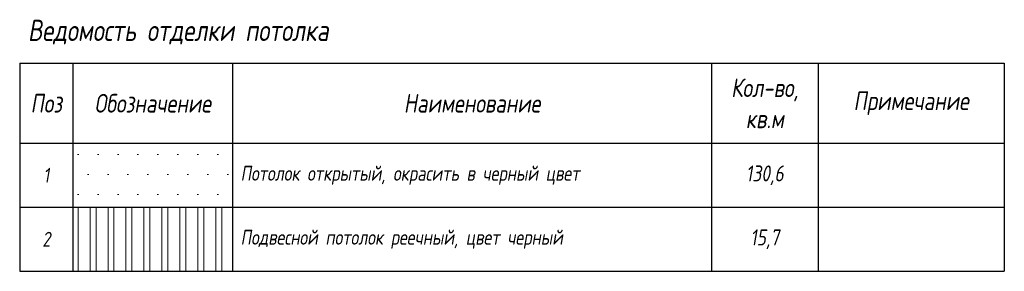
# Paper-space layout '03 двери' of a CAD drawing. Header units: millimetres. Extents: x -1565 to 1981, y -324 to 531.
# Tile 5 of 17: x 9 to 194, y -187 to -140. Entities that reach past the tile are written whole.
import ezdxf

# ---------------------------------------------------------------- set-up
doc = ezdxf.new("R2010")
doc.units = ezdxf.units.MM
doc.layers.add('pol', color=7, linetype='Continuous', lineweight=15, true_color=0x738991)
doc.layers.add('pot', color=183, linetype='Continuous', lineweight=15)
doc.styles.add('fl_iso paper', font='isocpeur.ttf', dxfattribs={"width": 0.8, "oblique": 10})

# ---------------------------------------------------------------- blocks, each defined once
blk = doc.blocks.new('*T3297')
at = {"color": 0, "linetype": 'ByBlock', "lineweight": -2, "transparency": 16777216}
for p, q in [((0, 0), (185, 0)), ((0, 0), (0, -39)), ((10, 0), (10, -39)), ((40, 0), (40, -39)), ((130, 0), (130, -39)), ((150, 0), (150, -39)), ((185, 0), (185, -39)), ((0, -15), (185, -15)), ((0, -27), (185, -27)), ((0, -39), (185, -39))]:
    blk.add_line(p, q, dxfattribs=at)
at = {"transparency": 16777216, "style": 'fl_iso paper'}
for s, insert, char_height, width, attachment_point in [('Кол-во, кв.м', (140, -7.5), 3.5, 17, 5), ('{\\C7;Обозначение }', (25, -7.5), 3.5, 27, 5), ('Примечание', (167.5, -7.5), 3.5, 32, 5), ('{\\C7;Поз}', (5, -7.5), 3.5, 7, 5), ('{\\C7;Наименование}', (85, -7.5), 3.5, 87, 5), ('1', (5, -21), 2.8, 7, 5), ('Потолок открытый, окрасить в черный цвет ', (41.5, -21), 2.8, 87, 4), ('130,6', (140, -21), 3, 17, 5), ('2', (5, -33), 2.8, 7, 5), ('Подвесной потолок реечный, цвет черный', (41.5, -33), 2.8, 87, 4), ('15,7', (140, -33), 3, 17, 5)]:
    blk.add_mtext(s, dxfattribs=dict(at, insert=insert, char_height=char_height, width=width, attachment_point=attachment_point))

psp = doc.layouts.new('03 двери')

# ---------------------------------------------------------------- hatches: boundary and pattern name
at = {"layer": 'pot', "lineweight": 9, "transparency": 33554687}
h = psp.add_hatch(dxfattribs=at)
h.set_pattern_fill('DOTS', color=0, scale=60)
h.set_pattern_definition([(0, (159816.3636, -20246.3434), (1.875, 3.75), [0, -3.75])])
h.paths.add_polyline_path([(18.52, -163.01), (48.52, -163.01), (48.52, -175.01), (18.52, -175.01)])
h = psp.add_hatch(dxfattribs=at)
h.set_pattern_fill('ANSI32', color=0, scale=9, angle=45)
h.set_pattern_definition([(90, (-329.2663, 254.7214), (-3.375, 0), []), (90, (-328.1413, 255.8464), (-3.375, 0), [])])
h.paths.add_polyline_path([(18.52, -175.01), (48.52, -175.01), (48.52, -187.01), (18.52, -187.01)])

# ---------------------------------------------------------------- linework, layer by layer
at = {"layer": 'pol', "linetype": 'ByBlock', "lineweight": 0}
psp.add_lwpolyline([(18.52, -163.01), (48.52, -163.01), (48.52, -175.01), (18.52, -175.01)], close=True, dxfattribs=at)

# ---------------------------------------------------------------- block references
psp.add_blockref('*T3297', (8.52, -148.01))

# ---------------------------------------------------------------- texts
at = {"color": 6, "insert": (10.06, -139.84), "char_height": 4, "width": 73.7414, "attachment_point": 1, "style": 'fl_iso paper'}
psp.add_mtext('Ведомость отделки потолка', dxfattribs=at)

doc.saveas('drawing.dxf')
